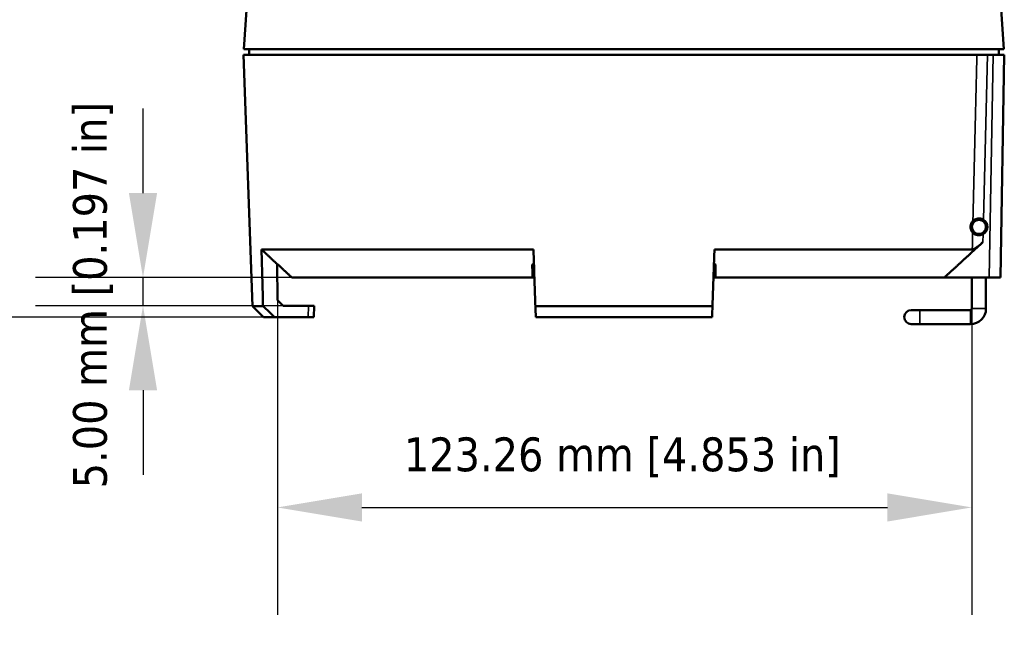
# Model space of a CAD drawing. Header units: millimetres. Extents: x 30 to 1646, y 30 to 1265.
# Tile 20 of 137: x 139 to 313, y 427 to 539. Entities that reach past the tile are written whole.
import ezdxf

# ---------------------------------------------------------------- set-up
doc = ezdxf.new("R2010")
doc.units = ezdxf.units.MM
doc.header["$LTSCALE"] = 6
for name, color, linetype, lineweight in [('Dimension (ISO)', 7, 'Continuous', 25), ('Visible (ISO)', 7, 'Continuous', 50), ('Visible Narrow (ISO)', 7, 'Continuous', 35)]:
    doc.layers.add(name, color=color, linetype=linetype, lineweight=lineweight)
doc.styles.add('Note Text (ANSI)', font='tahoma.ttf')
doc.dimstyles.new('Default (ISO)', dxfattribs={"dimscale": 6, "dimtxt": 1, "dimasz": 2.5, "dimexe": 3.175, "dimexo": 0, "dimgap": 0.762, "dimtad": 1, "dimrnd": 1e-08, "dimzin": 0, "dimdsep": 46, "dimtxsty": 'Note Text (ANSI)', "dimcen": 0.09, "dimdle": 10, "dimclrd": 1, "dimclre": 1, "dimclrt": 1, "dimazin": 0, "dimtfac": 3.5052, "dimtmove": 0, "dimatfit": 3, "dimfxl": 1, "dimtolj": 1, "dimtzin": 0, "dimlwd": -1, "dimlwe": -1, "dimarcsym": 0})

# ---------------------------------------------------------------- blocks, each defined once
blk = doc.blocks.new('*D6')
at = {"layer": 'Defpoints', "color": 0, "transparency": 16777216}
for p in [(224.32, 817.38), (123.82, 485.88), (183.82, 485.88)]:
    blk.add_point(p, dxfattribs=at)
at = {"layer": 'Dimension (ISO)', "color": 1, "transparency": 16777216}
for p, q in [((224.32, 817.38), (104.77, 817.38)), ((123.82, 802.38), (123.82, 500.88)), ((183.82, 485.88), (104.77, 485.88))]:
    blk.add_line(p, q, dxfattribs=at)
for points in [[(121.32, 802.38), (126.32, 802.38), (123.82, 817.38)], [(121.32, 500.88), (126.32, 500.88), (123.82, 485.88)]]:
    blk.add_solid(points, dxfattribs=at)
at = {"layer": 'Dimension (ISO)', "color": 1, "transparency": 16777216, "insert": (111.39, 609.93), "char_height": 6, "attachment_point": 1, "rotation": 90, "style": 'Note Text (ANSI)'}
blk.add_mtext('\\A1;331.50 mm [13.051 in]', dxfattribs=at)
blk = doc.blocks.new('*D8')
at = {"layer": 'Defpoints', "color": 0, "transparency": 16777216}
for p in [(160.47, 492.88), (186.89, 492.88), (185.32, 487.88)]:
    blk.add_point(p, dxfattribs=at)
at = {"layer": 'Dimension (ISO)', "color": 1, "transparency": 16777216}
for p, q in [((160.47, 507.88), (160.47, 522.88)), ((186.89, 492.88), (141.42, 492.88)), ((160.47, 487.88), (160.47, 492.88)), ((185.32, 487.88), (141.42, 487.88)), ((160.47, 472.88), (160.47, 457.88))]:
    blk.add_line(p, q, dxfattribs=at)
for points in [[(157.97, 507.88), (162.97, 507.88), (160.47, 492.88)], [(157.97, 472.88), (162.97, 472.88), (160.47, 487.88)]]:
    blk.add_solid(points, dxfattribs=at)
at = {"layer": 'Dimension (ISO)', "color": 1, "transparency": 16777216, "insert": (148.05, 455.49), "char_height": 6, "attachment_point": 1, "rotation": 90, "style": 'Note Text (ANSI)'}
blk.add_mtext('\\A1;5.00 mm [0.197 in]', dxfattribs=at)
blk = doc.blocks.new('*D9')
at = {"layer": 'Defpoints', "color": 0, "transparency": 16777216}
for p in [(184.31, 488.88), (307.57, 487.38), (307.57, 452.1)]:
    blk.add_point(p, dxfattribs=at)
at = {"layer": 'Dimension (ISO)', "color": 1, "transparency": 16777216}
for p, q in [((184.31, 488.88), (184.31, 433.05)), ((307.57, 487.38), (307.57, 433.05)), ((199.31, 452.1), (292.57, 452.1))]:
    blk.add_line(p, q, dxfattribs=at)
for points in [[(199.31, 454.6), (199.31, 449.6), (184.31, 452.1)], [(292.57, 454.6), (292.57, 449.6), (307.57, 452.1)]]:
    blk.add_solid(points, dxfattribs=at)
at = {"layer": 'Dimension (ISO)', "color": 1, "transparency": 16777216, "insert": (206.76, 464.52), "char_height": 6, "attachment_point": 1, "style": 'Note Text (ANSI)'}
blk.add_mtext('\\A1;123.26 mm [4.853 in]', dxfattribs=at)

msp = doc.modelspace()

# ---------------------------------------------------------------- linework, layer by layer
at = {"layer": 'Visible (ISO)'}
for p, q in [((188.9206, 690.8757), (178.3872, 533.3757)), ((312.7184, 541.3755), (313.2534, 533.3757)), ((313.2534, 533.3757), (178.3872, 533.3757)), ((179.3203, 533.3757), (179.3203, 532.3757)), ((312.3203, 533.3757), (312.3203, 532.3757)), ((178.3203, 532.3757), (308.4663, 532.3757)), ((179.8769, 487.8019), (178.3203, 532.3757)), ((308.4664, 532.3757), (308.4663, 532.3757)), ((310.3215, 532.3757), (308.4664, 532.3757)), ((311.3214, 532.3757), (310.3215, 532.3757)), ((311.3214, 532.3757), (313.3203, 532.3757)), ((313.3203, 532.3757), (312.6308, 492.8757)), ((307.5703, 501.8757), (307.5703, 501.0466)), ((307.6224, 502.2329), (307.6224, 502.2329)), ((308.0703, 502.8757), (307.9896, 502.8757)), ((309.6863, 502.8757), (309.5703, 502.8757)), ((309.6863, 502.8655), (309.6863, 502.8757)), ((309.7087, 502.8757), (309.6863, 502.8757)), ((310.0703, 501.0466), (310.0703, 501.8757)), ((310.3203, 501.8654), (310.2267, 501.8661)), ((181.5011, 497.8727), (229.7553, 497.8727)), ((261.8853, 497.8727), (307.6375, 497.8727)), ((184.3116, 488.8757), (184.2557, 495.2732)), ((229.6044, 492.8757), (186.89, 492.8757)), ((229.6044, 492.8757), (229.9298, 492.8757)), ((262.0362, 492.8757), (261.7108, 492.8757)), ((302.6488, 492.8757), (262.0362, 492.8757)), ((310.6318, 492.8757), (302.6488, 492.8757)), ((307.5703, 492.8757), (307.5703, 487.3757)), ((310.0703, 492.8757), (310.0703, 487.3757)), ((310.6318, 492.8757), (312.6308, 492.8757)), ((179.8769, 487.8019), (181.7763, 487.8019)), ((181.8715, 485.8757), (179.8769, 487.8019)), ((184.3116, 488.8757), (185.3203, 487.8757)), ((189.8208, 487.8757), (185.3203, 487.8757)), ((190.8203, 487.8757), (189.8208, 487.8757)), ((190.7854, 485.8757), (190.8203, 487.8757)), ((230.107, 487.8019), (261.5336, 487.8019)), ((183.815, 485.8757), (181.8715, 485.8757)), ((183.815, 485.8757), (189.7859, 485.8757)), ((190.7854, 485.8757), (189.7859, 485.8757)), ((261.4664, 485.8757), (230.1743, 485.8757)), ((298.3203, 487.1257), (296.8203, 487.1257)), ((307.3203, 487.1257), (298.3203, 487.1257)), ((296.8203, 484.6257), (298.3203, 484.6257)), ((307.3203, 484.6257), (298.3203, 484.6257))]:
    msp.add_line(p, q, dxfattribs=at)
msp.add_circle((308.8203, 501.8757), 1.25, dxfattribs=at)
for centre, radius, start, end in [((307.999, 503.3543), 0.4905, 267.32514, 277.086303), ((308.8203, 501.8757), 1.5, 299.808614, 57.458144), ((309.6416, 503.3541), 0.4903, 262.90939, 273.093598), ((296.8203, 485.8757), 1.25, 90, 270), ((307.3203, 487.3757), 2.75, 270, 0), ((307.3203, 487.3757), 0.25, 270, 0)]:
    msp.add_arc(centre, radius, start, end, dxfattribs=at)
for centre, major_axis, ratio, start_param, end_param in [((2907.8452, 3368.6333), (3902.252, 712.6941), 0.99955782, 3.77415122, 3.77485847), ((160.3725, 3368.6333), (-116.0344, 3965.1027), 0.0053423, 2.38392237, 2.38462962), ((331.2681, 3368.6333), (-116.0344, -3965.1027), 0.0053423, 0.75696303, 0.75767029)]:
    msp.add_ellipse(centre, major_axis=major_axis, ratio=ratio, start_param=start_param, end_param=end_param, dxfattribs=at)
for points, knots in [([(307.7603, 502.937), (307.7822, 502.959), (307.807, 502.9824), (307.9725, 503.1267), (308.1746, 503.2541), (308.5473, 503.3562), (308.6942, 503.3784), (309.0027, 503.3726), (309.1643, 503.344), (309.4165, 503.2567), (309.525, 503.205), (309.6272, 503.1402)], [0.076711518, 0.076711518, 0.076711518, 0.076711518, 0.095535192, 0.095535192, 0.191070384, 0.191070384, 0.238195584, 0.238195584, 0.285320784, 0.285320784, 0.31936501, 0.31936501, 0.31936501, 0.31936501]), ([(307.71, 500.8672), (307.6549, 500.9261), (307.602, 500.9956), (307.481, 501.1873), (307.4023, 501.3494), (307.3463, 501.5924), (307.3351, 501.6553), (307.3214, 501.7883), (307.319, 501.8586), (307.3239, 502.0099), (307.3347, 502.0997), (307.3692, 502.265), (307.3927, 502.3409), (307.5075, 502.646), (307.641, 502.8181), (307.76, 502.9367)], [0.853870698, 0.853870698, 0.853870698, 0.853870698, 0.903047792, 0.903047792, 0.972315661, 0.972315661, 0.992019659, 0.992019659, 1.011723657, 1.011723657, 1.037460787, 1.037460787, 1.063197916, 1.063197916, 1.161655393, 1.161655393, 1.161655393, 1.161655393]), ([(309.651, 502.8757), (309.5204, 502.9842), (309.3683, 503.0667), (309.2063, 503.1171), (309.0389, 503.1692), (308.8609, 503.1869), (308.6866, 503.1688), (308.5123, 503.1508), (308.3417, 503.0971), (308.1885, 503.0119), (308.1182, 502.9728), (308.0516, 502.9271), (307.9898, 502.8757)], [0.570472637, 0.570472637, 0.570472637, 0.570472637, 0.601636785, 0.601636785, 0.601636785, 0.633818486, 0.633818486, 0.633818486, 0.666000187, 0.666000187, 0.666000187, 0.680763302, 0.680763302, 0.680763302, 0.680763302]), ([(309.6681, 502.8645), (309.6701, 502.8647), (309.6721, 502.8648), (309.6742, 502.8649), (309.6762, 502.865), (309.6782, 502.8651), (309.6803, 502.8652), (309.6823, 502.8653), (309.6843, 502.8654), (309.6863, 502.8655)], [0, 0, 0, 0, 0.33333333, 0.33333333, 0.33333333, 0.66666667, 0.66666667, 0.66666667, 1, 1, 1, 1]), ([(307.7101, 500.8671), (307.7309, 500.8442), (307.7543, 500.8199), (307.9104, 500.6695), (308.1027, 500.5336), (308.4685, 500.412), (308.6148, 500.3817), (308.9263, 500.3714), (309.0915, 500.3921), (309.3505, 500.4681), (309.4612, 500.5146), (309.566, 500.5742)], [-0.858839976, -0.858839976, -0.858839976, -0.858839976, -0.839865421, -0.839865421, -0.74352667, -0.74352667, -0.695723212, -0.695723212, -0.647919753, -0.647919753, -0.613916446, -0.613916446, -0.613916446, -0.613916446]), ([(307.6376, 497.8728), (307.7194, 497.8732), (307.8417, 497.9144), (308.1469, 498.073), (308.3329, 498.1948), (308.7773, 498.5175), (309.0706, 498.7588), (309.4069, 499.0588), (309.4559, 499.1031), (309.5045, 499.1476)], [-0.355272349, -0.355272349, -0.355272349, -0.355272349, -0.287917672, -0.287917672, -0.215824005, -0.215824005, -0.107912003, -0.107912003, -0.089436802, -0.089436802, -0.089436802, -0.089436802]), ([(181.5011, 497.8727), (181.5316, 496.754), (181.5621, 495.6353), (181.5927, 494.5164), (181.6233, 493.3975), (181.6538, 492.2785), (181.6844, 491.1595), (181.715, 490.0404), (181.7457, 488.9212), (181.7763, 487.8019)], [0, 0, 0, 0, 0.33333333, 0.33333333, 0.33333333, 0.66666667, 0.66666667, 0.66666667, 1, 1, 1, 1]), ([(230.107, 487.8019), (230.0679, 488.9212), (230.0288, 490.0404), (229.9897, 491.1595), (229.9507, 492.2785), (229.9116, 493.3975), (229.8725, 494.5164), (229.8334, 495.6353), (229.7944, 496.754), (229.7553, 497.8727)], [0, 0, 0, 0, 0.33333333, 0.33333333, 0.33333333, 0.66666667, 0.66666667, 0.66666667, 1, 1, 1, 1]), ([(261.8853, 497.8727), (261.8462, 496.754), (261.8072, 495.6353), (261.7681, 494.5164), (261.729, 493.3975), (261.6899, 492.2785), (261.6509, 491.1595), (261.6118, 490.0404), (261.5727, 488.9212), (261.5336, 487.8019)], [0, 0, 0, 0, 0.33333333, 0.33333333, 0.33333333, 0.66666667, 0.66666667, 0.66666667, 1, 1, 1, 1]), ([(184.5575, 495.0646), (184.5434, 495.0779), (184.529, 495.0911), (184.4749, 495.14), (184.435, 495.1741), (184.3701, 495.2253), (184.3401, 495.2471), (184.3037, 495.2694), (184.2929, 495.2751), (184.2753, 495.2825), (184.2684, 495.2841), (184.2589, 495.2832), (184.2562, 495.2805), (184.2557, 495.275), (184.2557, 495.2741), (184.2557, 495.2735)], [-0.1006883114, -0.1006883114, -0.1006883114, -0.1006883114, -0.0952543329, -0.0952543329, -0.0802536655, -0.0802536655, -0.0679410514, -0.0679410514, -0.0617847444, -0.0617847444, -0.0556284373, -0.0556284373, -0.0493355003, -0.0493355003, -0.0482152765, -0.0482152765, -0.0482152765, -0.0482152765]), ([(229.8459, 495.2735), (229.8422, 495.2741), (229.8385, 495.275), (229.8138, 495.2805), (229.7928, 495.2832), (229.7524, 495.2841), (229.7327, 495.2825), (229.6954, 495.2751), (229.6779, 495.2694), (229.6302, 495.2471), (229.6051, 495.2253), (229.5669, 495.1741), (229.5538, 495.14), (229.5474, 495.0911), (229.5468, 495.0779), (229.5471, 495.0646)], [-0.0620402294, -0.0620402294, -0.0620402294, -0.0620402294, -0.0609195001, -0.0609195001, -0.0546265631, -0.0546265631, -0.048470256, -0.048470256, -0.042313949, -0.042313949, -0.0300013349, -0.0300013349, -0.0150006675, -0.0150006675, -0.0095666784, -0.0095666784, -0.0095666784, -0.0095666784]), ([(262.0935, 495.0646), (262.0938, 495.0779), (262.0932, 495.0911), (262.0868, 495.14), (262.0738, 495.1741), (262.0355, 495.2253), (262.0104, 495.2471), (261.9627, 495.2694), (261.9452, 495.2751), (261.9079, 495.2825), (261.8882, 495.2841), (261.8478, 495.2832), (261.8268, 495.2805), (261.8021, 495.275), (261.7984, 495.2741), (261.7948, 495.2735)], [-0.1006883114, -0.1006883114, -0.1006883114, -0.1006883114, -0.0952543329, -0.0952543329, -0.0802536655, -0.0802536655, -0.0679410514, -0.0679410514, -0.0617847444, -0.0617847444, -0.0556284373, -0.0556284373, -0.0493355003, -0.0493355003, -0.0482152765, -0.0482152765, -0.0482152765, -0.0482152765])]:
    msp.add_open_spline(points, degree=3, knots=knots, dxfattribs=at)
for points in [[(308.0188, 502.8349), (308.0388, 502.8517), (308.0608, 502.869), (308.0845, 502.8863)], [(308.2983, 503.0663), (308.2181, 503.0311), (308.1414, 502.9877), (308.0698, 502.9372)], [(308.8089, 503.1756), (308.7213, 503.1748), (308.6338, 503.1652), (308.5481, 503.1469)], [(309.3217, 503.0751), (309.2407, 503.1089), (309.1563, 503.1345), (309.0702, 503.1514)], [(309.6508, 502.8757), (309.6192, 502.902), (309.5864, 502.9267), (309.5525, 502.9498)], [(309.5561, 502.8863), (309.5609, 502.8828), (309.5656, 502.8792), (309.5703, 502.8757)], [(309.6863, 502.8655), (309.6967, 502.8662), (309.7071, 502.8669), (309.7175, 502.8675)]]:
    msp.add_open_spline(points, degree=3, dxfattribs=at)
for points, weights in [([(309.5045, 499.1476), (305.9019, 495.8333), (302.6488, 492.8757)], [1.01389142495, 1.00964628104, 1.00250212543]), ([(184.2557, 495.2735), (182.9071, 496.5445), (181.5011, 497.8727)], [1.0028295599, 1.00211254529, 1.00093869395]), ([(186.89, 492.8757), (185.7451, 493.9489), (184.5575, 495.0646)], [1.00055115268, 1.00105416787, 1.00120147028]), ([(229.5471, 495.0646), (229.5763, 493.9489), (229.6044, 492.8757)], [1.00120147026, 1.00105416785, 1.00055115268]), ([(262.0362, 492.8757), (262.0643, 493.9489), (262.0935, 495.0646)], [1.00055115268, 1.00105416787, 1.00120147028])]:
    msp.add_rational_spline(points, weights, degree=2, dxfattribs=at)
at = {"layer": 'Visible Narrow (ISO)'}
for p, q in [((309.6272, 503.1402), (310.3215, 532.3757)), ((311.3214, 532.3757), (310.6318, 492.8757)), ((309.5326, 499.1734), (309.566, 500.5742)), ((189.7859, 485.8757), (189.8208, 487.8757)), ((298.3203, 484.6257), (298.3203, 487.1257)), ((307.3203, 487.1257), (307.3203, 484.6257)), ((310.0703, 487.3757), (307.5703, 487.3757))]:
    msp.add_line(p, q, dxfattribs=at)
for centre, major_axis, ratio, start_param, end_param in [((307.6307, 503.1592), (0.3399, -0.3667), 0.59678669, 5.46012291, 6.28172307), ((310.01, 503.1592), (-0.3399, -0.3667), 0.59675047, 6.28317415, 7.15161712), ((310.4973, 502.3758), (-0.4791, -0.1429), 0.14297642, 5.23889853, 6.27724067), ((307.1433, 501.3757), (-0.4791, -0.1429), 0.14301038, 2.09731055, 2.6264675), ((310.4973, 501.3757), (0.4791, -0.1429), 0.14303665, 3.65668766, 4.03412776)]:
    msp.add_ellipse(centre, major_axis=major_axis, ratio=ratio, start_param=start_param, end_param=end_param, dxfattribs=at)
for points, knots in [([(308.4663, 532.3757), (308.3882, 529.106), (308.3086, 525.8357), (308.2305, 522.5651), (308.1524, 519.2946), (308.0758, 516.0237), (307.9974, 512.7523), (307.9191, 509.4809), (307.8389, 506.2089), (307.76, 502.9367)], [0, 0, 0, 0, 0.33333333, 0.33333333, 0.33333333, 0.66666667, 0.66666667, 0.66666667, 1, 1, 1, 1]), ([(307.3347, 502.083), (307.3349, 502.0685), (307.3351, 502.0536), (307.3361, 501.9852), (307.3371, 501.9373), (307.3401, 501.8648), (307.3411, 501.8437), (307.3431, 501.8086), (307.3439, 501.7947), (307.3457, 501.7677), (307.3467, 501.7545), (307.349, 501.7241), (307.3505, 501.7067), (307.3553, 501.6534), (307.3589, 501.618), (307.3678, 501.5417), (307.3734, 501.4999), (307.3789, 501.4609)], [0.0135371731, 0.0135371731, 0.0135371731, 0.0135371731, 0.0167185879, 0.0167185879, 0.0277797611, 0.0277797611, 0.0323326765, 0.0323326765, 0.035337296, 0.035337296, 0.0381709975, 0.0381709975, 0.0419154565, 0.0419154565, 0.0497055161, 0.0497055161, 0.0584947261, 0.0584947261, 0.0584947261, 0.0584947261]), ([(307.6224, 502.2329), (307.6242, 502.239), (307.6165, 502.2551), (307.5656, 502.2901), (307.4877, 502.3283), (307.4276, 502.3531), (307.4017, 502.3632)], [0.000050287, 0.000050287, 0.000050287, 0.000050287, 0.25, 0.5, 0.75, 0.926445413, 0.926445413, 0.926445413, 0.926445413]), ([(307.6345, 502.7315), (307.6246, 502.7237), (307.6147, 502.7156), (307.605, 502.7072), (307.5875, 502.6921), (307.5703, 502.6761), (307.5538, 502.6593), (307.546, 502.6514), (307.5384, 502.6433), (307.5309, 502.6351), (307.5268, 502.6306), (307.5228, 502.6261), (307.5188, 502.6215)], [0.122502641, 0.122502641, 0.122502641, 0.122502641, 0.197731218, 0.197731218, 0.197731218, 0.333333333, 0.333333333, 0.333333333, 0.397343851, 0.397343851, 0.397343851, 0.432133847, 0.432133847, 0.432133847, 0.432133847]), ([(307.9761, 502.8644), (307.9706, 502.8603), (307.961, 502.856), (307.9355, 502.8456), (307.9105, 502.8376), (307.8373, 502.8137), (307.7819, 502.7956), (307.7014, 502.7611)], [0.0002289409, 0.0002289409, 0.0002289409, 0.0002289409, 0.0067684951, 0.0067684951, 0.0189881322, 0.0189881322, 0.0329547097, 0.0329547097, 0.0329547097, 0.0329547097]), ([(309.9574, 502.7675), (309.9561, 502.7684), (309.9547, 502.7693), (309.9534, 502.7702), (309.9433, 502.7769), (309.9328, 502.7831), (309.9219, 502.789), (309.9122, 502.7942), (309.9021, 502.7991), (309.8917, 502.8036), (309.8867, 502.8058), (309.8816, 502.808), (309.8764, 502.81), (309.872, 502.8117), (309.8677, 502.8134), (309.8633, 502.815), (309.8545, 502.8182), (309.8456, 502.8212), (309.8366, 502.8239), (309.8282, 502.8265), (309.8197, 502.8289), (309.8112, 502.8311), (309.8025, 502.8334), (309.7938, 502.8355), (309.7852, 502.8375), (309.7772, 502.8392), (309.7693, 502.8409), (309.7617, 502.8424), (309.7545, 502.8438), (309.7476, 502.8451), (309.7411, 502.8463), (309.7326, 502.8479), (309.7248, 502.8493), (309.7176, 502.8505), (309.7132, 502.8513), (309.7091, 502.8521), (309.7052, 502.8528), (309.7034, 502.8532), (309.7017, 502.8535), (309.7001, 502.8538), (309.6945, 502.8549), (309.6898, 502.856), (309.6856, 502.8571), (309.6839, 502.8575), (309.6824, 502.8579), (309.6809, 502.8584), (309.6783, 502.8592), (309.676, 502.86), (309.674, 502.8609), (309.6713, 502.862), (309.6693, 502.8633), (309.6681, 502.8645)], [0, 0, 0, 0, 0.013553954, 0.013553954, 0.013553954, 0.114832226, 0.114832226, 0.114832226, 0.205622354, 0.205622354, 0.205622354, 0.25, 0.25, 0.25, 0.286984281, 0.286984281, 0.286984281, 0.360720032, 0.360720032, 0.360720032, 0.42971479, 0.42971479, 0.42971479, 0.5, 0.5, 0.5, 0.564915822, 0.564915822, 0.564915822, 0.625, 0.625, 0.625, 0.702282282, 0.702282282, 0.702282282, 0.75, 0.75, 0.75, 0.772138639, 0.772138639, 0.772138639, 0.845853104, 0.845853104, 0.845853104, 0.875, 0.875, 0.875, 0.927341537, 0.927341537, 0.927341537, 0.999999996, 0.999999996, 0.999999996, 0.999999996]), ([(309.9733, 502.8352), (309.9273, 502.8412), (309.8812, 502.8472), (309.7863, 502.859), (309.7465, 502.8639), (309.7175, 502.8675)], [0.0471104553, 0.0471104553, 0.0471104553, 0.0471104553, 0.0562658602, 0.0562658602, 0.0675621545, 0.0675621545, 0.0675621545, 0.0675621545]), ([(310.1217, 502.6215), (310.1105, 502.6345), (310.0988, 502.6471), (310.0868, 502.6593), (310.0463, 502.7005), (310.0016, 502.7369), (309.9574, 502.7675)], [0.567963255, 0.567963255, 0.567963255, 0.567963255, 0.666666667, 0.666666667, 0.666666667, 1, 1, 1, 1]), ([(310.1808, 501.412), (310.1996, 501.5087), (310.213, 501.6052), (310.2227, 501.7357), (310.2244, 501.7675), (310.2259, 501.8111), (310.2262, 501.8228), (310.2266, 501.845), (310.2267, 501.8555), (310.2267, 501.8661)], [0, 0, 0, 0, 0.0295981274, 0.0295981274, 0.0391140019, 0.0391140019, 0.0426004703, 0.0426004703, 0.0457471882, 0.0457471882, 0.0457471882, 0.0457471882]), ([(307.4787, 501.2048), (307.4911, 501.1912), (307.5043, 501.1783), (307.5343, 501.151), (307.5519, 501.1365), (307.5703, 501.1225)], [0.0203551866, 0.0203551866, 0.0203551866, 0.0203551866, 0.0258403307, 0.0258403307, 0.0325646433, 0.0325646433, 0.0325646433, 0.0325646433]), ([(307.71, 500.8672), (307.7019, 500.5333), (307.6854, 499.8662), (307.6623, 498.8681), (307.6456, 498.2043), (307.6376, 497.8728)], [0, 0, 0, 0, 0.333333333, 0.666666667, 0.999957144, 0.999957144, 0.999957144, 0.999957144]), ([(310.0703, 501.1874), (310.0801, 501.1989), (310.0895, 501.2108), (310.1125, 501.2427), (310.1253, 501.2632), (310.1397, 501.2907), (310.1427, 501.2968), (310.1474, 501.3069), (310.1492, 501.3109), (310.1524, 501.3182), (310.1537, 501.3215), (310.1566, 501.3286), (310.1581, 501.3324), (310.162, 501.3429), (310.1643, 501.3495), (310.1724, 501.3746), (310.1771, 501.3931), (310.1808, 501.412)], [0.0288735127, 0.0288735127, 0.0288735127, 0.0288735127, 0.0334722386, 0.0334722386, 0.0407957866, 0.0407957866, 0.0428324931, 0.0428324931, 0.0441620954, 0.0441620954, 0.0452376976, 0.0452376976, 0.0464691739, 0.0464691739, 0.0485955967, 0.0485955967, 0.0543985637, 0.0543985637, 0.0543985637, 0.0543985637])]:
    msp.add_open_spline(points, degree=3, knots=knots, dxfattribs=at)
for points in [[(307.6345, 502.7315), (307.6113, 502.7209), (307.5882, 502.7096), (307.5656, 502.6977)], [(307.7014, 502.7611), (307.6792, 502.7517), (307.6569, 502.7418), (307.6345, 502.7315)], [(307.9896, 502.8757), (307.9851, 502.872), (307.9806, 502.8682), (307.9761, 502.8644)], [(309.7175, 502.8675), (309.7146, 502.8703), (309.7116, 502.873), (309.7087, 502.8757)]]:
    msp.add_open_spline(points, degree=3, dxfattribs=at)
msp.add_rational_spline([(309.5326, 499.1734), (309.5186, 499.1605), (309.5045, 499.1476)], [1.01392461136, 1.01390804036, 1.01389142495], degree=2, dxfattribs=at)

# ---------------------------------------------------------------- dimensions: what is measured, and where the dimension line sits
at = {"layer": 'Dimension (ISO)', "color": 1, "true_color": 0xff0000}
for base, p1, p2, angle, text, override, picture, middle in [((123.815, 485.8757), (224.3203, 817.3757), (183.815, 485.8757), 270, '<> mm [13.051 in]', {"dimgap": 0.762, "dimdec": 2, "dimpost": '', "dimtol": 0, "dimlim": 0, "dimtp": 0, "dimtm": 0, "dimtdec": 2, "dimtofl": 0, "dimatfit": 1}, '*D6', (123.815, 651.6257)), ((160.4701, 492.8757), (185.3203, 487.8757), (186.89, 492.8757), 90, '<> mm [0.197 in]', {"dimgap": 0.762, "dimdec": 2, "dimpost": '', "dimtol": 0, "dimlim": 0, "dimtp": 0, "dimtm": 0, "dimtdec": 2, "dimtofl": 1, "dimatfit": 1}, '*D8', (160.4701, 490.3757)), ((307.5703, 452.1031), (184.3116, 488.8757), (307.5703, 487.3757), 180, '<> mm [4.853 in]', {"dimgap": 0.762, "dimdec": 2, "dimpost": '', "dimtol": 0, "dimlim": 0, "dimtp": 0, "dimtm": 0, "dimtdec": 2, "dimtofl": 0, "dimatfit": 1}, '*D9', (245.9409, 452.1031))]:
    dim = msp.add_linear_dim(base=base, p1=p1, p2=p2, angle=angle, text=text, dimstyle='Default (ISO)', override=override, dxfattribs=at)
    dim.commit()
    dim.dimension.update_dxf_attribs({"geometry": picture, "text_midpoint": middle, "dimtype": 160})

doc.saveas('drawing.dxf')
